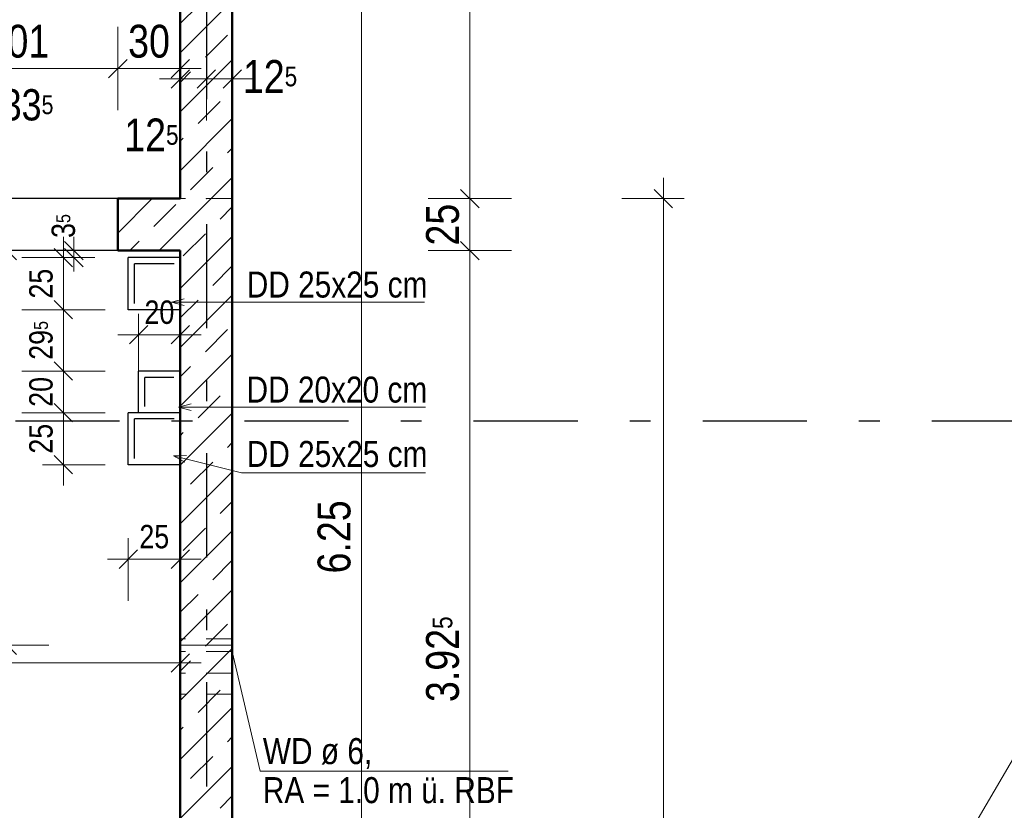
# Model space of a CAD drawing. Header units: millimetres. Extents: x 0 to 102, y -15 to 47.
# Tile 51 of 103: x 25.06 to 29.79, y 26.29 to 30.09. Entities that reach past the tile are written whole.
import ezdxf

# ---------------------------------------------------------------- set-up
doc = ezdxf.new("R2010")
doc.units = ezdxf.units.MM
for name, pattern in [('DASHDOT', [1, 0.5, -0.25, 0, -0.25]), ('DASHDOTX2', [2, 1, -0.5, 0, -0.5]), ('HIDDEN', [0.375, 0.25, -0.125])]:
    doc.linetypes.add(name, pattern=pattern)
doc.layers.add('Achsen', color=7, linetype='Continuous', lineweight=20)
doc.layers.add('Schraffuren', color=7, linetype='Continuous', lineweight=20)
doc.styles.add('Arial Narrow', font='ARIALN.TTF')
doc.dimstyles.new('Arch_Strakon_dimstyle', dxfattribs={"dimtxt": 15.75, "dimasz": 1, "dimexe": 1.25, "dimexo": 0.0625, "dimgap": 1, "dimtad": 0, "dimzin": 12, "dimdsep": 46, "dimtxsty": 'Arial Narrow', "dimblk": 'Arrowhead_Tick', "dimsah": 1, "dimcen": 0, "dimse1": 1, "dimse2": 1, "dimclrd": 6, "dimclrt": 2, "dimazin": 0, "dimtfac": 1, "dimtdec": 4, "dimtmove": 0, "dimatfit": 3, "dimldrblk": 'NONE', "dimfxl": 1, "dimtvp": 1, "dimtolj": 1, "dimtzin": 0, "dimlwd": 13, "dimarcsym": 2})
pattern_1 = [(45, (0, 0), (-0.1414214, 0.1414214), [0.15, -0.1]), (45, (-0.07071, 0.07071), (-0.1414214, 0.1414214), [])]

# ---------------------------------------------------------------- blocks, each defined once
blk = doc.blocks.new('Arrowhead_Tick')
at = {"color": 0, "linetype": 'Continuous', "lineweight": -2}
for p, q in [((0, 20), (0, -10)), ((-1, 0), (0, 0)), ((10, 0), (0, 0))]:
    blk.add_line(p, q, dxfattribs=at)
at = {"color": 2, "linetype": 'Continuous', "lineweight": 35}
blk.add_line((4.42, 4.42), (-4.42, -4.42), dxfattribs=at)
blk = doc.blocks.new('*D86')
at = {"layer": 'Achsen', "color": 6, "linetype": 'Continuous', "lineweight": 13}
blk.add_line((25.5407, 29.8563), (25.8203, 29.8563), dxfattribs=at)
at = {"layer": 'Defpoints', "color": 0}
for p in [(25.8303, 29.8563), (25.8303, 29.2318), (25.5307, 28.9817)]:
    blk.add_point(p, dxfattribs=at)
at = {"layer": 'Achsen', "color": 6, "lineweight": 13, "xscale": 0.01, "yscale": 0.01, "zscale": 0.01}
blk.add_blockref('Arrowhead_Tick', (25.8303, 29.8563), dxfattribs=at)
at = {"layer": 'Achsen', "color": 6, "lineweight": 13, "xscale": 0.01, "yscale": 0.01, "zscale": 0.01, "rotation": 180}
blk.add_blockref('Arrowhead_Tick', (25.5307, 29.8563), dxfattribs=at)
at = {"layer": 'Achsen', "color": 2, "lineweight": 35, "insert": (25.6805, 29.9867), "char_height": 0.1575, "attachment_point": 5, "style": 'Arial Narrow'}
blk.add_mtext('\\A1;30', dxfattribs=at)
blk = doc.blocks.new('_None')
blk = doc.blocks.new('*D89')
at = {"layer": 'Achsen', "color": 6, "linetype": 'Continuous', "lineweight": 13}
blk.add_line((26.7, 24.4921), (26.7, 30.7218), dxfattribs=at)
at = {"layer": 'Defpoints', "color": 0}
for p in [(26.0803, 30.7318), (26.7, 30.7318), (26.0803, 24.4821)]:
    blk.add_point(p, dxfattribs=at)
at = {"layer": 'Achsen', "color": 6, "lineweight": 13, "xscale": 0.01, "yscale": 0.01, "zscale": 0.01}
for p, rotation in [((26.7, 30.7318), 90), ((26.7, 24.4821), 270)]:
    blk.add_blockref('Arrowhead_Tick', p, dxfattribs=dict(at, rotation=rotation))
at = {"layer": 'Achsen', "color": 2, "lineweight": 35, "insert": (26.5696, 27.6069), "char_height": 0.1575, "attachment_point": 5, "rotation": 90, "style": 'Arial Narrow'}
blk.add_mtext('\\A1;6.25', dxfattribs=at)
blk = doc.blocks.new('*D97')
at = {"layer": 'Achsen', "color": 6, "linetype": 'Continuous', "lineweight": 13}
blk.add_line((24.5307, 29.8563), (25.5207, 29.8563), dxfattribs=at)
at = {"layer": 'Defpoints', "color": 0}
for p in [(25.5307, 29.8563), (24.5207, 28.9817), (25.5307, 28.9817)]:
    blk.add_point(p, dxfattribs=at)
at = {"layer": 'Achsen', "color": 6, "lineweight": 13, "xscale": 0.01, "yscale": 0.01, "zscale": 0.01}
blk.add_blockref('Arrowhead_Tick', (25.5307, 29.8563), dxfattribs=at)
at = {"layer": 'Achsen', "color": 6, "lineweight": 13, "xscale": 0.01, "yscale": 0.01, "zscale": 0.01, "rotation": 180}
blk.add_blockref('Arrowhead_Tick', (24.5207, 29.8563), dxfattribs=at)
at = {"layer": 'Achsen', "color": 2, "lineweight": 35, "insert": (25.0257, 29.9867), "char_height": 0.1575, "attachment_point": 5, "style": 'Arial Narrow'}
blk.add_mtext('\\A1;1.01', dxfattribs=at)
blk = doc.blocks.new('*D151')
at = {"layer": 'Achsen', "color": 6, "linetype": 'Continuous', "lineweight": 13}
blk.add_line((27.2208, 29.2418), (27.2208, 35.8545), dxfattribs=at)
at = {"layer": 'Defpoints', "color": 0}
for p in [(25.8303, 35.8645), (27.2208, 35.8645), (26.0803, 29.2318)]:
    blk.add_point(p, dxfattribs=at)
at = {"layer": 'Achsen', "color": 6, "lineweight": 13, "xscale": 0.01, "yscale": 0.01, "zscale": 0.01}
for p, rotation in [((27.2208, 35.8645), 89.99999999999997), ((27.2208, 29.2318), 269.9999999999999)]:
    blk.add_blockref('Arrowhead_Tick', p, dxfattribs=dict(at, rotation=rotation))
at = {"layer": 'Achsen', "color": 2, "lineweight": 35, "insert": (27.0904, 32.5481), "char_height": 0.1575, "attachment_point": 5, "rotation": 90, "style": 'Arial Narrow'}
blk.add_mtext('\\A1;6.63{\\A1;\\H.6x;\\S5;}', dxfattribs=at)
blk = doc.blocks.new('*D264')
at = {"layer": 'Achsen', "color": 6, "linetype": 'Continuous', "lineweight": 13}
blk.add_line((27.2208, 25.0668), (27.2208, 28.9717), dxfattribs=at)
at = {"layer": 'Defpoints', "color": 0}
for p in [(25.8303, 28.9817), (27.2208, 28.9817), (25.8303, 25.0568)]:
    blk.add_point(p, dxfattribs=at)
at = {"layer": 'Achsen', "color": 6, "lineweight": 13, "xscale": 0.01, "yscale": 0.01, "zscale": 0.01}
for p, rotation in [((27.2208, 28.9817), 89.9999999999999), ((27.2208, 25.0568), 269.9999999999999)]:
    blk.add_blockref('Arrowhead_Tick', p, dxfattribs=dict(at, rotation=rotation))
at = {"layer": 'Achsen', "color": 2, "lineweight": 35, "insert": (27.0904, 27.0192), "char_height": 0.1575, "attachment_point": 5, "rotation": 90, "style": 'Arial Narrow'}
blk.add_mtext('\\A1;3.92{\\A1;\\H.6x;\\S5;}', dxfattribs=at)
blk = doc.blocks.new('*D265')
at = {"layer": 'Achsen', "color": 6, "linetype": 'Continuous', "lineweight": 13}
blk.add_line((27.2208, 28.9917), (27.2208, 29.2218), dxfattribs=at)
at = {"layer": 'Defpoints', "color": 0}
for p in [(26.0803, 29.2318), (27.2208, 29.2318), (25.8303, 28.9817)]:
    blk.add_point(p, dxfattribs=at)
at = {"layer": 'Achsen', "color": 6, "lineweight": 13, "xscale": 0.01, "yscale": 0.01, "zscale": 0.01}
for p, rotation in [((27.2208, 29.2318), 90), ((27.2208, 28.9817), 270)]:
    blk.add_blockref('Arrowhead_Tick', p, dxfattribs=dict(at, rotation=rotation))
at = {"layer": 'Achsen', "color": 2, "lineweight": 35, "insert": (27.0904, 29.1067), "char_height": 0.1575, "attachment_point": 5, "rotation": 90, "style": 'Arial Narrow'}
blk.add_mtext('\\A1;25', dxfattribs=at)
blk = doc.blocks.new('*D519')
at = {"color": 6, "linetype": 'Continuous', "lineweight": 13}
blk.add_line((28.15, 21.9145), (28.15, 29.2218), dxfattribs=at)
at = {"layer": 'Defpoints', "color": 0}
for p in [(26.0803, 29.2318), (28.15, 29.2318), (26.0807, 21.9045)]:
    blk.add_point(p, dxfattribs=at)
at = {"color": 6, "lineweight": 13, "xscale": 0.01, "yscale": 0.01, "zscale": 0.01}
for p, rotation in [((28.15, 29.2318), 90), ((28.15, 21.9045), 270)]:
    blk.add_blockref('Arrowhead_Tick', p, dxfattribs=dict(at, rotation=rotation))
at = {"color": 2, "lineweight": 35, "insert": (28.0196, 25.5681), "char_height": 0.1575, "attachment_point": 5, "rotation": 90, "style": 'Arial Narrow'}
blk.add_mtext('\\A1;7.32{\\A1;\\H.6x;\\S5;}', dxfattribs=at)
blk = doc.blocks.new('*D533')
at = {"layer": 'Achsen', "color": 6, "linetype": 'Continuous', "lineweight": 13}
blk.add_line((25.8403, 29.8063), (25.9457, 29.8063), dxfattribs=at)
at = {"layer": 'Defpoints', "color": 0}
for p in [(25.9557, 29.8063), (25.8303, 29.2318), (25.9557, 29.2318)]:
    blk.add_point(p, dxfattribs=at)
at = {"layer": 'Achsen', "color": 6, "lineweight": 13, "xscale": 0.01, "yscale": 0.01, "zscale": 0.01}
blk.add_blockref('Arrowhead_Tick', (25.9557, 29.8063), dxfattribs=at)
at = {"layer": 'Achsen', "color": 6, "lineweight": 13, "xscale": 0.01, "yscale": 0.01, "zscale": 0.01, "rotation": 180}
blk.add_blockref('Arrowhead_Tick', (25.8303, 29.8063), dxfattribs=at)
at = {"layer": 'Achsen', "color": 2, "lineweight": 35, "insert": (25.6917, 29.537), "char_height": 0.1575, "attachment_point": 5, "style": 'Arial Narrow'}
blk.add_mtext('\\A1;12{\\A1;\\H.6x;\\S5;}', dxfattribs=at)
blk = doc.blocks.new('*D534')
at = {"layer": 'Achsen', "color": 6, "linetype": 'Continuous', "lineweight": 13}
blk.add_line((25.9657, 29.8063), (26.0703, 29.8063), dxfattribs=at)
at = {"layer": 'Defpoints', "color": 0}
for p in [(26.0803, 29.8063), (25.9557, 29.2318), (26.0803, 29.2318)]:
    blk.add_point(p, dxfattribs=at)
at = {"layer": 'Achsen', "color": 6, "lineweight": 13, "xscale": 0.01, "yscale": 0.01, "zscale": 0.01}
blk.add_blockref('Arrowhead_Tick', (26.0803, 29.8063), dxfattribs=at)
at = {"layer": 'Achsen', "color": 6, "lineweight": 13, "xscale": 0.01, "yscale": 0.01, "zscale": 0.01, "rotation": 180}
blk.add_blockref('Arrowhead_Tick', (25.9557, 29.8063), dxfattribs=at)
at = {"layer": 'Achsen', "color": 2, "lineweight": 35, "insert": (26.2614, 29.8178), "char_height": 0.1575, "attachment_point": 5, "style": 'Arial Narrow'}
blk.add_mtext('\\A1;12{\\A1;\\H.6x;\\S5;}', dxfattribs=at)
blk = doc.blocks.new('*D611')
at = {"color": 6, "linetype": 'Continuous', "lineweight": 13}
blk.add_line((23.5267, 27.0014), (25.8203, 27.0014), dxfattribs=at)
at = {"layer": 'Defpoints', "color": 0}
for p in [(25.8303, 27.0014), (23.5167, 26.5386), (25.8303, 25.0568)]:
    blk.add_point(p, dxfattribs=at)
at = {"color": 6, "lineweight": 13, "xscale": 0.01, "yscale": 0.01, "zscale": 0.01}
blk.add_blockref('Arrowhead_Tick', (25.8303, 27.0014), dxfattribs=at)
at = {"color": 6, "lineweight": 13, "xscale": 0.01, "yscale": 0.01, "zscale": 0.01, "rotation": 180}
blk.add_blockref('Arrowhead_Tick', (23.5167, 27.0014), dxfattribs=at)
at = {"color": 3, "lineweight": 35, "insert": (24.6735, 27.1088), "char_height": 0.1125, "attachment_point": 5, "style": 'Arial Narrow'}
blk.add_mtext('\\A1;2.31{\\A1;\\H.6x;\\S5;}', dxfattribs=at)
blk = doc.blocks.new('*D618')
at = {"color": 6, "linetype": 'Continuous', "lineweight": 13}
blk.add_line((25.2694, 27.9633), (25.2694, 28.1933), dxfattribs=at)
at = {"layer": 'Defpoints', "color": 0}
for p in [(25.2694, 28.2033), (25.5807, 28.2033), (25.5807, 27.9533)]:
    blk.add_point(p, dxfattribs=at)
at = {"color": 6, "lineweight": 13, "xscale": 0.01, "yscale": 0.01, "zscale": 0.01}
for p, rotation in [((25.2694, 28.2033), 90), ((25.2694, 27.9533), 270)]:
    blk.add_blockref('Arrowhead_Tick', p, dxfattribs=dict(at, rotation=rotation))
at = {"color": 3, "lineweight": 35, "insert": (25.162, 28.0783), "char_height": 0.1125, "attachment_point": 5, "rotation": 90, "style": 'Arial Narrow'}
blk.add_mtext('\\A1;25', dxfattribs=at)
blk = doc.blocks.new('*D619')
at = {"color": 6, "linetype": 'Continuous', "lineweight": 13}
blk.add_line((25.2694, 28.2133), (25.2694, 28.3933), dxfattribs=at)
at = {"layer": 'Defpoints', "color": 0}
for p in [(25.2694, 28.4033), (25.6301, 28.4033), (25.5807, 28.2033)]:
    blk.add_point(p, dxfattribs=at)
at = {"color": 6, "lineweight": 13, "xscale": 0.01, "yscale": 0.01, "zscale": 0.01}
for p, rotation in [((25.2694, 28.4033), 90), ((25.2694, 28.2033), 270)]:
    blk.add_blockref('Arrowhead_Tick', p, dxfattribs=dict(at, rotation=rotation))
at = {"color": 3, "lineweight": 35, "insert": (25.162, 28.3033), "char_height": 0.1125, "attachment_point": 5, "rotation": 90, "style": 'Arial Narrow'}
blk.add_mtext('\\A1;20', dxfattribs=at)
blk = doc.blocks.new('*D620')
at = {"color": 6, "linetype": 'Continuous', "lineweight": 13}
blk.add_line((25.2694, 28.4133), (25.2694, 28.6882), dxfattribs=at)
at = {"layer": 'Defpoints', "color": 0}
for p in [(25.2694, 28.6982), (25.5809, 28.6982), (25.6301, 28.4033)]:
    blk.add_point(p, dxfattribs=at)
at = {"color": 6, "lineweight": 13, "xscale": 0.01, "yscale": 0.01, "zscale": 0.01}
for p, rotation in [((25.2694, 28.6982), 90), ((25.2694, 28.4033), 270)]:
    blk.add_blockref('Arrowhead_Tick', p, dxfattribs=dict(at, rotation=rotation))
at = {"color": 3, "lineweight": 35, "insert": (25.162, 28.5507), "char_height": 0.1125, "attachment_point": 5, "rotation": 90, "style": 'Arial Narrow'}
blk.add_mtext('\\A1;29{\\A1;\\H.6x;\\S5;}', dxfattribs=at)
blk = doc.blocks.new('*D621')
at = {"color": 6, "linetype": 'Continuous', "lineweight": 13}
blk.add_line((25.2694, 28.7082), (25.2694, 28.9382), dxfattribs=at)
at = {"layer": 'Defpoints', "color": 0}
for p in [(25.2694, 28.9482), (25.5809, 28.9482), (25.5809, 28.6982)]:
    blk.add_point(p, dxfattribs=at)
at = {"color": 6, "lineweight": 13, "xscale": 0.01, "yscale": 0.01, "zscale": 0.01}
for p, rotation in [((25.2694, 28.9482), 90), ((25.2694, 28.6982), 270)]:
    blk.add_blockref('Arrowhead_Tick', p, dxfattribs=dict(at, rotation=rotation))
at = {"color": 3, "lineweight": 35, "insert": (25.162, 28.8232), "char_height": 0.1125, "attachment_point": 5, "rotation": 90, "style": 'Arial Narrow'}
blk.add_mtext('\\A1;25', dxfattribs=at)
blk = doc.blocks.new('*D622')
at = {"color": 6, "linetype": 'Continuous', "lineweight": 13}
for p, q in [((25.3194, 28.9917), (25.3194, 29.0017)), ((25.3194, 28.9482), (25.3194, 28.9817)), ((25.3194, 28.9382), (25.3194, 28.9282))]:
    blk.add_line(p, q, dxfattribs=at)
at = {"layer": 'Defpoints', "color": 0}
for p in [(25.3194, 28.9817), (25.5307, 28.9817), (25.5809, 28.9482)]:
    blk.add_point(p, dxfattribs=at)
at = {"color": 6, "lineweight": 13, "xscale": 0.01, "yscale": 0.01, "zscale": 0.01}
for p, rotation in [((25.3194, 28.9482), 90), ((25.3194, 28.9817), 270)]:
    blk.add_blockref('Arrowhead_Tick', p, dxfattribs=dict(at, rotation=rotation))
at = {"color": 3, "lineweight": 35, "insert": (25.2694, 29.1), "char_height": 0.1125, "attachment_point": 5, "rotation": 90, "style": 'Arial Narrow'}
blk.add_mtext('\\A1;3{\\A1;\\H.6x;\\S5;}', dxfattribs=at)
blk = doc.blocks.new('*D623')
at = {"color": 6, "linetype": 'Continuous', "lineweight": 13}
blk.add_line((25.5907, 27.5), (25.8203, 27.5), dxfattribs=at)
at = {"layer": 'Defpoints', "color": 0}
for p in [(25.5807, 27.9533), (25.8303, 27.9533), (25.8303, 27.5)]:
    blk.add_point(p, dxfattribs=at)
at = {"color": 6, "lineweight": 13, "xscale": 0.01, "yscale": 0.01, "zscale": 0.01}
blk.add_blockref('Arrowhead_Tick', (25.8303, 27.5), dxfattribs=at)
at = {"color": 6, "lineweight": 13, "xscale": 0.01, "yscale": 0.01, "zscale": 0.01, "rotation": 180}
blk.add_blockref('Arrowhead_Tick', (25.5807, 27.5), dxfattribs=at)
at = {"color": 3, "lineweight": 35, "insert": (25.7055, 27.6074), "char_height": 0.1125, "attachment_point": 5, "style": 'Arial Narrow'}
blk.add_mtext('\\A1;25', dxfattribs=at)
blk = doc.blocks.new('*D624')
at = {"color": 6, "linetype": 'Continuous', "lineweight": 13}
blk.add_line((25.6401, 28.5779), (25.8201, 28.5779), dxfattribs=at)
at = {"layer": 'Defpoints', "color": 0}
for p in [(25.8301, 28.5779), (25.6301, 28.4033), (25.8301, 28.4033)]:
    blk.add_point(p, dxfattribs=at)
at = {"color": 6, "lineweight": 13, "xscale": 0.01, "yscale": 0.01, "zscale": 0.01}
blk.add_blockref('Arrowhead_Tick', (25.8301, 28.5779), dxfattribs=at)
at = {"color": 6, "lineweight": 13, "xscale": 0.01, "yscale": 0.01, "zscale": 0.01, "rotation": 180}
blk.add_blockref('Arrowhead_Tick', (25.6301, 28.5779), dxfattribs=at)
at = {"color": 3, "lineweight": 35, "insert": (25.7301, 28.6854), "char_height": 0.1125, "attachment_point": 5, "style": 'Arial Narrow'}
blk.add_mtext('\\A1;20', dxfattribs=at)
blk = doc.blocks.new('*D710')
at = {"color": 6, "linetype": 'Continuous', "lineweight": 13}
blk.add_line((25, 27.0968), (25, 28.9718), dxfattribs=at)
at = {"layer": 'Defpoints', "color": 0}
for p in [(25, 28.9818), (25.8303, 28.9818), (25.8307, 27.0868)]:
    blk.add_point(p, dxfattribs=at)
at = {"color": 6, "lineweight": 13, "xscale": 0.01, "yscale": 0.01, "zscale": 0.01}
for p, rotation in [((25, 28.9818), 90), ((25, 27.0868), 270)]:
    blk.add_blockref('Arrowhead_Tick', p, dxfattribs=dict(at, rotation=rotation))
at = {"color": 3, "lineweight": 35, "insert": (24.8926, 28.0343), "char_height": 0.1125, "attachment_point": 5, "rotation": 90, "style": 'Arial Narrow'}
blk.add_mtext('\\A1;1.89{\\A1;\\H.6x;\\S5;}', dxfattribs=at)

msp = doc.modelspace()

# ---------------------------------------------------------------- hatches: boundary and pattern name
at = {"layer": 'Schraffuren', "lineweight": 13}
h = msp.add_hatch(dxfattribs=at)
h.set_pattern_fill('bB', color=6, scale=0.01, angle=45, style=0, pattern_type=2)
h.set_pattern_definition(pattern_1)
h.paths.add_polyline_path([(26.0802999, 30.7317676), (26.0802999, 24.4820998), (25.8302999, 24.4820998), (25.8302999, 30.7317676)])
h = msp.add_hatch(dxfattribs=at)
h.set_pattern_fill('bB', color=6, scale=0.01, angle=45, style=0, pattern_type=2)
h.set_pattern_definition(pattern_1)
h.paths.add_polyline_path([(25.8302999, 28.981711), (25.5306743, 28.981711), (25.5306743, 29.2317112), (25.8302999, 29.2317112)])

# ---------------------------------------------------------------- linework, layer by layer
at = {"color": 4, "linetype": 'Continuous', "lineweight": 50}
for p, q in [((25.8302985, 29.2317112), (25.8302985, 30.7317676)), ((26.0802999, 24.4820998), (26.0802999, 30.7317676)), ((25.8302999, 29.2317112), (25.5306743, 29.2317112)), ((25.5306743, 28.981711), (25.5306743, 29.2317112)), ((25.8302999, 28.981711), (25.5306743, 28.981711)), ((25.8302985, 25.0567534), (25.8302985, 28.9817112))]:
    msp.add_line(p, q, dxfattribs=at)
at = {"color": 6, "linetype": 'HIDDEN', "lineweight": 13, "ltscale": 0.5}
for p, q in [((26.0802999, 29.2317112), (25.8302999, 29.2317112)), ((25.8302985, 28.9817112), (25.8302985, 28.9818115)), ((25.8308616, 28.9482146), (25.8302999, 28.9482146)), ((25.8308616, 28.6982146), (25.8308616, 28.9482146)), ((25.8308616, 28.6982146), (25.8302999, 28.6982146)), ((25.830713, 28.2032622), (25.8302999, 28.2032622)), ((25.8307127, 27.9532622), (25.8307127, 28.2032622)), ((25.830713, 27.9532622), (25.8302999, 27.9532622)), ((26.0802999, 27.1167609), (25.8307127, 27.1167609)), ((25.8307127, 27.1144773), (25.8307127, 27.1167609)), ((25.8307127, 27.107974), (25.8307127, 27.1144773)), ((25.8307127, 27.0982412), (25.8307127, 27.107974)), ((25.8307127, 27.0867606), (25.8307127, 27.0982412)), ((25.8307127, 27.0752799), (25.8307127, 27.0867606)), ((25.8307127, 27.0655471), (25.8307127, 27.0752799)), ((25.8307127, 27.0590439), (25.8307127, 27.0655471)), ((25.8307127, 27.0567602), (25.8307127, 27.0590439)), ((26.0802999, 27.0567602), (25.8307127, 27.0567602)), ((26.0802999, 26.9518115), (25.8302999, 26.9518115)), ((26.0802999, 26.8518115), (25.8302999, 26.8518115))]:
    msp.add_line(p, q, dxfattribs=at)
at = {"color": 5, "linetype": 'Continuous', "lineweight": 18}
for p, q in [((25.7883085, 28.734455), (25.8483085, 28.7505319)), ((27.0035514, 28.734455), (25.7883085, 28.734455)), ((25.8483085, 28.718378), (25.7883085, 28.734455)), ((25.8226374, 28.2298202), (25.8826374, 28.2458971)), ((27.0069843, 28.2298202), (25.8226374, 28.2298202)), ((25.8826374, 28.2137432), (25.8226374, 28.2298202)), ((25.7986071, 27.9963837), (25.8607173, 27.9972748)), ((26.1247317, 27.9139943), (25.7986071, 27.9963837)), ((25.8528417, 27.9661003), (25.7986071, 27.9963837)), ((27.0069843, 27.9139943), (26.1247317, 27.9139943)), ((26.213869, 26.4819641), (26.0802999, 27.0567602)), ((27.4044121, 26.4819641), (26.213869, 26.4819641))]:
    msp.add_line(p, q, dxfattribs=at)
at = {"color": 6, "linetype": 'DASHDOT', "lineweight": 13, "ltscale": 0.5}
msp.add_line((26.0802999, 27.0867609), (25.8307127, 27.0867609), dxfattribs=at)
at = {"color": 9, "linetype": 'Continuous', "lineweight": 0}
for centre in [(25.8302985, 29.2317598), (26.0802999, 29.2317598)]:
    msp.add_circle(centre, 0.00111, dxfattribs=at)
at = {"layer": 'Achsen', "color": 3, "linetype": 'DASHDOTX2', "lineweight": 25, "ltscale": 0.5}
for p, q in [((25.9556957, 39.0086435), (25.9556957, 11.9806051)), ((5.2386957, 28.164471), (50.913591, 28.164471))]:
    msp.add_line(p, q, dxfattribs=at)
at = {"layer": 'Achsen', "color": 5, "linetype": 'Continuous', "lineweight": 18}
msp.add_line((25.8302985, 19.7044708), (35.2806918, 35.8644708), dxfattribs=at)
at = {"layer": 'Achsen', "color": 3, "linetype": 'Continuous', "lineweight": 25}
for p, q in [((25.5306743, 29.2317112), (24.5206743, 29.2317112)), ((25.5306743, 28.981711), (24.5206743, 28.981711)), ((25.8302999, 28.9482146), (25.5808616, 28.9482146)), ((25.5808616, 28.6982146), (25.5808616, 28.9482146)), ((25.8008616, 28.9182146), (25.6108616, 28.9182146)), ((25.6108616, 28.7282146), (25.6108616, 28.9182146)), ((25.8302999, 28.6982146), (25.5808616, 28.6982146)), ((25.8301121, 28.4032629), (25.6301121, 28.4032629)), ((25.6301121, 28.2032629), (25.6301121, 28.4032629)), ((25.8001121, 28.3732629), (25.6601121, 28.3732629)), ((25.6601121, 28.2332629), (25.6601121, 28.3732629)), ((25.8301121, 28.2032629), (25.8301121, 28.4032629)), ((25.8302999, 28.2032622), (25.580713, 28.2032622)), ((25.580713, 27.9532622), (25.580713, 28.2032622)), ((25.800713, 28.1732622), (25.610713, 28.1732622)), ((25.610713, 27.9832622), (25.610713, 28.1732622)), ((25.8302999, 27.9532622), (25.580713, 27.9532622))]:
    msp.add_line(p, q, dxfattribs=at)
at = {"layer": 'Achsen', "color": 9, "linetype": 'Continuous', "lineweight": 0}
msp.add_circle((25.9556957, 29.2317598), 0.00111, dxfattribs=at)

# ---------------------------------------------------------------- texts
at = {"color": 3, "lineweight": 25, "style": 'Arial Narrow'}
for s, p in [('DD 25x25 cm', (26.1496251, 28.7565367)), ('DD 20x20 cm', (26.1486187, 28.251979)), ('DD 25x25 cm', (26.1496251, 27.942734))]:
    msp.add_text(s, height=0.125, dxfattribs=at).set_placement(p)
at = {"color": 3, "lineweight": 25, "insert": (26.226917, 26.3260824), "char_height": 0.125, "attachment_point": 7, "line_spacing_factor": 0.9, "style": 'Arial Narrow'}
msp.add_mtext('WD ø 6,{\\P}RA = 1.0 m ü. RBF', dxfattribs=at)
at = {"layer": 'Achsen', "color": 2, "lineweight": 35, "insert": (25.0256743, 29.6812881), "char_height": 0.15, "attachment_point": 5, "line_spacing_factor": 0.9, "style": 'Arial Narrow'}
msp.add_mtext('2.33{\\A1;\\H.6x;\\S5;}', dxfattribs=at)

# ---------------------------------------------------------------- dimensions: what is measured, and where the dimension line sits
at = {"lineweight": 35}
for base, p1, p2, text, override, picture, middle in [((28.15, 29.2317598), (26.0807266, 21.9044708), (26.0802999, 29.2317598), '7.32{\\A1;\\H.6x;\\S5;}', {"dimscale": 0.01, "dimtxt": 15.75, "dimasz": 1, "dimgap": 5, "dimtad": 1, "dimjust": 0, "dimtih": 0, "dimtoh": 0, "dimdec": 5, "dimdsep": 46, "dimtxsty": 'Arial Narrow', "dimclrd": 6, "dimclrt": 2, "dimtix": 1, "dimtofl": 255, "dimtmove": 0, "dimatfit": 2, "dimfxl": 0, "dimfxlon": 0, "dimtvp": 31.746032, "dimlwd": 13}, '*D519', (28.15, 25.5681153)), ((25.3194287, 28.981711), (25.5808616, 28.9482146), (25.5306743, 28.981711), '3{\\A1;\\H.6x;\\S5;}', {"dimscale": 0.01, "dimtxt": 11.25, "dimasz": 1, "dimgap": 5, "dimtad": 1, "dimjust": 4, "dimtih": 0, "dimtoh": 0, "dimdec": 5, "dimdsep": 46, "dimtxsty": 'Arial Narrow', "dimclrd": 6, "dimclrt": 3, "dimtix": 0, "dimtofl": 255, "dimtmove": 2, "dimatfit": 2, "dimfxl": 0, "dimfxlon": 0, "dimtvp": 44.444444, "dimlwd": 13}, '*D622', (25.2694287, 29.0999766)), ((25, 28.9818115), (25.8307127, 27.0867606), (25.8302985, 28.9818115), '1.89{\\A1;\\H.6x;\\S5;}', {"dimscale": 0.01, "dimtxt": 11.25, "dimasz": 1, "dimgap": 5, "dimtad": 1, "dimjust": 0, "dimtih": 0, "dimtoh": 0, "dimdec": 5, "dimdsep": 46, "dimtxsty": 'Arial Narrow', "dimclrd": 6, "dimclrt": 3, "dimtix": 1, "dimtofl": 255, "dimtmove": 0, "dimatfit": 2, "dimfxl": 0, "dimfxlon": 0, "dimtvp": 44.444444, "dimlwd": 13}, '*D710', (25, 28.034286)), ((25.2694287, 28.9482146), (25.5808616, 28.6982146), (25.5808616, 28.9482146), '25', {"dimscale": 0.01, "dimtxt": 11.25, "dimasz": 1, "dimgap": 5, "dimtad": 1, "dimjust": 0, "dimtih": 0, "dimtoh": 0, "dimdec": 5, "dimdsep": 46, "dimtxsty": 'Arial Narrow', "dimclrd": 6, "dimclrt": 3, "dimtix": 1, "dimtofl": 255, "dimtmove": 0, "dimatfit": 2, "dimfxl": 0, "dimfxlon": 0, "dimtvp": 44.444444, "dimlwd": 13}, '*D621', (25.2694287, 28.8232146)), ((25.2694287, 28.6982146), (25.6301121, 28.4032629), (25.5808616, 28.6982146), '29{\\A1;\\H.6x;\\S5;}', {"dimscale": 0.01, "dimtxt": 11.25, "dimasz": 1, "dimgap": 5, "dimtad": 1, "dimjust": 0, "dimtih": 0, "dimtoh": 0, "dimdec": 5, "dimdsep": 46, "dimtxsty": 'Arial Narrow', "dimclrd": 6, "dimclrt": 3, "dimtix": 1, "dimtofl": 255, "dimtmove": 0, "dimatfit": 2, "dimfxl": 0, "dimfxlon": 0, "dimtvp": 44.444444, "dimlwd": 13}, '*D620', (25.2694287, 28.5507387)), ((25.2694287, 28.4032629), (25.580713, 28.2032622), (25.6301121, 28.4032629), '20', {"dimscale": 0.01, "dimtxt": 11.25, "dimasz": 1, "dimgap": 5, "dimtad": 1, "dimjust": 0, "dimtih": 0, "dimtoh": 0, "dimdec": 5, "dimdsep": 46, "dimtxsty": 'Arial Narrow', "dimclrd": 6, "dimclrt": 3, "dimtix": 1, "dimtofl": 255, "dimtmove": 0, "dimatfit": 2, "dimfxl": 0, "dimfxlon": 0, "dimtvp": 44.444444, "dimlwd": 13}, '*D619', (25.2694287, 28.3032625)), ((25.2694287, 28.2032622), (25.580713, 27.9532622), (25.580713, 28.2032622), '25', {"dimscale": 0.01, "dimtxt": 11.25, "dimasz": 1, "dimgap": 5, "dimtad": 1, "dimjust": 0, "dimtih": 0, "dimtoh": 0, "dimdec": 5, "dimdsep": 46, "dimtxsty": 'Arial Narrow', "dimclrd": 6, "dimclrt": 3, "dimtix": 1, "dimtofl": 255, "dimtmove": 0, "dimatfit": 2, "dimfxl": 0, "dimfxlon": 0, "dimtvp": 44.444444, "dimlwd": 13}, '*D618', (25.2694287, 28.0782622))]:
    dim = msp.add_linear_dim(base=base, p1=p1, p2=p2, angle=90, text=text, dimstyle='Arch_Strakon_dimstyle', override=override, dxfattribs=at)
    dim.commit()
    dim.dimension.update_dxf_attribs({"geometry": picture, "text_midpoint": middle, "dimtype": 160})
for base, p1, p2, text, picture, middle in [((25.8301121, 28.5779366), (25.6301121, 28.4032629), (25.8301121, 28.4032629), '20', '*D624', (25.7301121, 28.5779366)), ((25.8302999, 27.5), (25.580713, 27.9532622), (25.8302999, 27.9532622), '25', '*D623', (25.7055065, 27.5)), ((25.8302985, 27.0014171), (23.5166594, 26.5386093), (25.8302985, 25.0567534), '2.31{\\A1;\\H.6x;\\S5;}', '*D611', (24.673479, 27.0014171))]:
    dim = msp.add_linear_dim(base=base, p1=p1, p2=p2, text=text, dimstyle='Arch_Strakon_dimstyle', override={"dimscale": 0.01, "dimtxt": 11.25, "dimasz": 1, "dimgap": 5, "dimtad": 1, "dimjust": 0, "dimtih": 0, "dimtoh": 0, "dimdec": 5, "dimdsep": 46, "dimtxsty": 'Arial Narrow', "dimclrd": 6, "dimclrt": 3, "dimtix": 1, "dimtofl": 255, "dimtmove": 0, "dimatfit": 2, "dimfxl": 0, "dimfxlon": 0, "dimtvp": 44.444444, "dimlwd": 13}, dxfattribs=at)
    dim.commit()
    dim.dimension.update_dxf_attribs({"geometry": picture, "text_midpoint": middle, "dimtype": 160})
at = {"layer": 'Achsen', "lineweight": 35}
for base, p1, p2, text, picture, middle in [((27.2207671, 35.8644708), (26.0802999, 29.2317598), (25.8302999, 35.8644708), '6.63{\\A1;\\H.6x;\\S5;}', '*D151', (27.2207671, 32.5481153)), ((26.7, 30.7317676), (26.0802999, 24.4820998), (26.0802999, 30.7317676), '6.25', '*D89', (26.7, 27.6069337)), ((27.2207671, 29.2317598), (25.8302999, 28.981711), (26.0802999, 29.2317598), '25', '*D265', (27.2207671, 29.1067354)), ((27.2207671, 28.981711), (25.8302985, 25.0567534), (25.8302999, 28.981711), '3.92{\\A1;\\H.6x;\\S5;}', '*D264', (27.2207671, 27.0192322))]:
    dim = msp.add_linear_dim(base=base, p1=p1, p2=p2, angle=90, text=text, dimstyle='Arch_Strakon_dimstyle', override={"dimscale": 0.01, "dimtxt": 15.75, "dimasz": 1, "dimgap": 5, "dimtad": 1, "dimjust": 0, "dimtih": 0, "dimtoh": 0, "dimdec": 5, "dimdsep": 46, "dimtxsty": 'Arial Narrow', "dimclrd": 6, "dimclrt": 2, "dimtix": 1, "dimtofl": 255, "dimtmove": 0, "dimatfit": 2, "dimfxl": 0, "dimfxlon": 0, "dimtvp": 31.746032, "dimlwd": 13}, dxfattribs=at)
    dim.commit()
    dim.dimension.update_dxf_attribs({"geometry": picture, "text_midpoint": middle, "dimtype": 160})
for base, p1, p2, text, override, picture, middle in [((25.5306743, 29.8562881), (24.5206743, 28.981711), (25.5306743, 28.981711), '1.01', {"dimscale": 0.01, "dimtxt": 15.75, "dimasz": 1, "dimgap": 5, "dimtad": 1, "dimjust": 0, "dimtih": 0, "dimtoh": 0, "dimdec": 5, "dimdsep": 46, "dimtxsty": 'Arial Narrow', "dimclrd": 6, "dimclrt": 2, "dimtix": 1, "dimtofl": 255, "dimtmove": 0, "dimatfit": 2, "dimfxl": 0, "dimfxlon": 0, "dimtvp": 31.746032, "dimlwd": 13}, '*D97', (25.0256743, 29.8562881)), ((25.8302985, 29.8562881), (25.5306743, 28.981711), (25.8302985, 29.2317598), '30', {"dimscale": 0.01, "dimtxt": 15.75, "dimasz": 1, "dimgap": 5, "dimtad": 1, "dimjust": 0, "dimtih": 0, "dimtoh": 0, "dimdec": 5, "dimdsep": 46, "dimtxsty": 'Arial Narrow', "dimclrd": 6, "dimclrt": 2, "dimtix": 1, "dimtofl": 255, "dimtmove": 0, "dimatfit": 2, "dimfxl": 0, "dimfxlon": 0, "dimtvp": 31.746032, "dimlwd": 13}, '*D86', (25.6804864, 29.8562881)), ((25.9556957, 29.8062881), (25.8302985, 29.2317598), (25.9556957, 29.2317598), '12{\\A1;\\H.6x;\\S5;}', {"dimscale": 0.01, "dimtxt": 15.75, "dimasz": 1, "dimgap": 5, "dimtad": 0, "dimjust": 0, "dimtih": 0, "dimtoh": 0, "dimdec": 5, "dimdsep": 46, "dimtxsty": 'Arial Narrow', "dimclrd": 6, "dimclrt": 2, "dimtix": 0, "dimtofl": 255, "dimtmove": 2, "dimatfit": 2, "dimfxl": 0, "dimfxlon": 0, "dimtvp": 31.746032, "dimlwd": 13}, '*D533', (25.6917084, 29.5370244)), ((26.0802999, 29.8062881), (25.9556957, 29.2317598), (26.0802999, 29.2317598), '12{\\A1;\\H.6x;\\S5;}', {"dimscale": 0.01, "dimtxt": 15.75, "dimasz": 1, "dimgap": 5, "dimtad": 0, "dimjust": 0, "dimtih": 0, "dimtoh": 0, "dimdec": 5, "dimdsep": 46, "dimtxsty": 'Arial Narrow', "dimclrd": 6, "dimclrt": 2, "dimtix": 0, "dimtofl": 255, "dimtmove": 2, "dimatfit": 2, "dimfxl": 0, "dimfxlon": 0, "dimtvp": 31.746032, "dimlwd": 13}, '*D534', (26.2614117, 29.8177558))]:
    dim = msp.add_linear_dim(base=base, p1=p1, p2=p2, text=text, dimstyle='Arch_Strakon_dimstyle', override=override, dxfattribs=at)
    dim.commit()
    dim.dimension.update_dxf_attribs({"geometry": picture, "text_midpoint": middle, "dimtype": 160})

doc.saveas('drawing.dxf')
